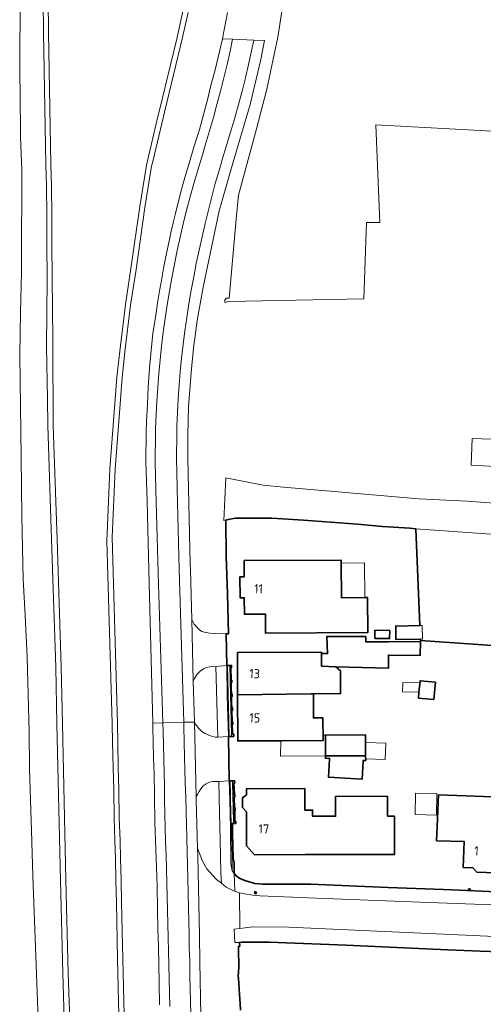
# Model space of a CAD drawing. Header units: metres. Extents: x 152610 to 160096, y 456114 to 462495.
# Tile 187 of 256: x 155715 to 155783, y 460366 to 460509. Entities that reach past the tile are written whole.
import ezdxf
from ezdxf.enums import TextEntityAlignment as Align

# ---------------------------------------------------------------- set-up
doc = ezdxf.new("R2010")
doc.units = ezdxf.units.M
doc.header["$LTSCALE"] = 0.5
doc.layers.get('0').update_dxf_attribs({"linetype": 'CONTINUOUS'})
for name, color, linetype, lineweight in [('B-PV-GR-BEPLANTING_CULTUUR_BOSPLANTSOEN-GV', 251, 'CONTINUOUS', 18), ('B-PV-GR-BOS_NAALD-GV', 251, 'CONTINUOUS', 13), ('B-PV-GR-GROENVOORZIENING-GV', 251, 'CONTINUOUS', 18), ('B-PV-OG-BEBOUWING-GV', 6, 'CONTINUOUS', 35), ('B-PV-OG-BEBOUWING-T18', 1, 'CONTINUOUS', 18), ('B-PV-VH-GESLOTENVERHARDING-GV', 251, 'CONTINUOUS', 18), ('B-PV-VH-HALFVERHARDING_GRASBETONSTEEN-GV', 251, 'CONTINUOUS', 18), ('B-PV-VH-HALFVERHARDING_GRAVEL-GV', 251, 'CONTINUOUS', 18), ('B-WE-GR-GROENVOORZIENING-GV', 252, 'CONTINUOUS', 18), ('B-WE-IE-MEUBILAIR-S', 252, 'CONTINUOUS', 25), ('B-WE-IE-TERREINAFSCHEIDING_KUNSTMATIG_MUUR-GV', 252, 'CONTINUOUS', 18), ('B-WE-OG-BEBOUWING_LUIFEL-GV', 6, 'CONTINUOUS', 18), ('B-WE-OG-BEBOUWING_OVERBOUWING-GV', 6, 'CONTINUOUS', 18), ('B-WE-OG-BEBOUWING_SCHUUR-GV', 6, 'CONTINUOUS', 18), ('B-WE-VH-GESLOTENVERHARDING-GV', 252, 'CONTINUOUS', 18), ('B-WE-VH-OPENVERHARDING-GV', 252, 'CONTINUOUS', 18), ('B-WE-VH-OPENVERHARDING_BETONSTRAATSTEEN-GV', 252, 'CONTINUOUS', 18), ('B-WE-VH-OPENVERHARDING_STRAATBAKSTEEN-GV', 252, 'CONTINUOUS', 18), ('B-WE-VH-OPENVERHARDING_TEGEL-GV', 252, 'CONTINUOUS', 18)]:
    doc.layers.add(name, color=color, linetype=linetype, lineweight=lineweight)
doc.styles.add('NLCS-ISO', font='NLCS-ISO.ttf')
doc.styles.add('NLCS-ISO-M750-T18', font='NLCS-ISO.ttf', dxfattribs={"height": 1.35})

# ---------------------------------------------------------------- blocks, each defined once
blk = doc.blocks.new('SIE-MEUBILAIR_BORD_VERKEER-SO')
blk.add_lwpolyline([(-0.5625, -0.5625), (0.5625, -0.5625), (0.5625, 0.5625), (-0.5625, 0.5625)], close=True)
at = {"style": 'NLCS-ISO'}
blk.add_text('vb', height=0.75, dxfattribs=at).set_placement((0, 0), align=Align.MIDDLE_CENTER)
blk = doc.blocks.new('SIE-MEUBILAIR_PAAL_LICHTMAST-SO')
for points in [[(-0.62, 0), (-1, 0)], [(-0.71, 0.71), (-0.44, 0.44)], [(0, 1), (0, 0.62)], [(0.44, 0.44), (0.71, 0.71)], [(1, 0), (0.62, 0)], [(-0.71, -0.71), (-0.44, -0.44)], [(0, -0.62), (0, -1)], [(0.44, -0.44), (0.71, -0.71)]]:
    blk.add_lwpolyline(points)
blk.add_circle((0, 0), 0.5)
blk = doc.blocks.new('SIE-MEUBILAIR_PAAL_VERKEERSBORD-SO')
blk.add_circle((0, 0), 0.75)
at = {"style": 'NLCS-ISO'}
blk.add_text('vb', height=0.75, dxfattribs=at).set_placement((0, 0.07), align=Align.MIDDLE_CENTER)

msp = doc.modelspace()

# ---------------------------------------------------------------- linework, layer by layer
at = {"layer": 'B-PV-GR-BEPLANTING_CULTUUR_BOSPLANTSOEN-GV', "flags": 128}
msp.add_lwpolyline([(155787.296, 460434.13), (155772.971, 460435.165), (155773.54, 460421.091), (155773.888, 460421.097), (155773.926, 460419.129), (155773.624, 460419.123), (155773.627, 460418.95), (155788.948, 460417.865)], dxfattribs=at)
at = {"layer": 'B-PV-GR-BOS_NAALD-GV', "flags": 128}
for points in [[(155754.282, 460515.299), (155752.92, 460506.534), (155751.332, 460498.982), (155749.843, 460493.215), (155747.198, 460483.591), (155746.884, 460480.133), (155745.837, 460468.624), (155745.382, 460468.629), (155745.374, 460468.446), (155745.226, 460468.44), (155745.242, 460468.009), (155745.793, 460468.14), (155765.432, 460468.551), (155765.794, 460479.604), (155767.758, 460479.611), (155767.179, 460493.829), (155821.471, 460490.874)], [(155818.294, 460446.946), (155781.149, 460448.272), (155781.029, 460444.41), (155844.029, 460440.961)]]:
    msp.add_lwpolyline(points, dxfattribs=at)
at = {"layer": 'B-PV-GR-GROENVOORZIENING-GV', "flags": 128}
for points in [[(155721.952, 460362.315), (155721.675, 460370.619), (155721.344, 460384.099), (155720.825, 460406.816), (155720.667, 460415.062), (155720.052, 460433.592), (155719.51, 460450.165), (155719.486, 460453.988), (155719.312, 460461.599), (155719.416, 460471.468), (155719.362, 460476.577), (155719.369, 460480.637), (155719.331, 460484.884), (155719.228, 460488.068), (155718.892, 460507.199), (155718.882, 460508.299), (155718.693, 460518.254)], [(155715.505, 460510.781), (155715.421, 460503.651), (155715.421, 460500.835), (155715.498, 460498.654), (155715.549, 460492.042), (155715.728, 460487.208), (155715.74, 460483.09), (155715.664, 460477.829), (155715.692, 460472.341), (155715.523, 460466.571), (155715.434, 460460.352), (155715.623, 460445.548), (155715.721, 460436.983), (155715.943, 460427.854), (155716.212, 460422.565), (155716.504, 460416.515), (155716.802, 460405.663), (155716.859, 460400.267), (155717.156, 460391.335), (155717.315, 460384.689), (155717.793, 460371.788), (155718.131, 460362.626)], [(155739.881, 460510.1), (155739.067, 460506.485), (155736.467, 460495.646), (155736.291, 460495.011), (155734.746, 460488.475), (155734.591, 460487.816), (155733.604, 460481.816), (155732.326, 460472.815), (155731.538, 460467.608), (155730.72, 460460.861), (155730.298, 460457.08), (155729.712, 460449.454), (155729.278, 460443.793), (155728.865, 460433.94), (155729.61, 460406.896), (155729.666, 460404.113), (155729.745, 460400.504), (155729.835, 460397.276), (155729.887, 460393.184), (155730.009, 460389.905), (155730.087, 460387.257), (155730.169, 460384.122), (155730.228, 460380.907), (155730.413, 460372.671), (155730.648, 460362.475)], [(155735.733, 460366.006), (155735.687, 460369.203), (155735.581, 460374.476), (155735.505, 460377.053), (155735.459, 460379.83), (155735.383, 460383.325), (155735.301, 460386.026), (155735.184, 460388.639), (155735.079, 460392.508), (155735.009, 460396.453), (155734.968, 460399.58), (155734.88, 460401.89), (155734.788, 460406.337), (155734.777, 460406.936), (155734.233, 460427.215), (155733.919, 460439.13), (155733.728, 460444.853), (155733.805, 460449.163), (155733.852, 460450.714), (155733.97, 460453.258), (155734.11, 460455.731), (155734.271, 460458.478), (155734.481, 460460.565), (155734.785, 460463.522), (155735.203, 460466.157), (155735.432, 460467.929), (155735.794, 460469.951), (155736.062, 460471.517), (155736.364, 460473.254), (155736.564, 460474.224), (155736.943, 460476.029), (155737.184, 460477.165), (155737.446, 460478.363), (155737.764, 460479.762), (155738.06, 460480.947), (155738.869, 460484.262), (155739.426, 460486.151), (155740.102, 460488.389), (155740.705, 460490.588), (155741.563, 460493.11), (155742.01, 460494.941), (155742.742, 460497.648), (155743.158, 460499.31), (155743.867, 460501.993), (155744.875, 460506.278), (155744.894, 460506.361), (155745.598, 460510.11)]]:
    msp.add_lwpolyline(points, dxfattribs=at)
at = {"layer": 'B-PV-OG-BEBOUWING-GV', "flags": 128}
for points in [[(155788.948, 460417.865), (155773.627, 460418.95), (155773.624, 460419.123), (155770.088, 460419.055), (155770.05, 460421.023), (155773.54, 460421.091), (155772.971, 460435.165), (155772.096, 460435.228), (155768.146, 460435.49), (155764.497, 460435.801), (155756.652, 460436.403), (155752.047, 460436.716), (155747.79, 460436.675), (155746.781, 460436.705), (155745.725, 460436.513), (155745.388, 460436.426), (155745.423, 460431.165), (155745.589, 460425.719), (155745.765, 460419.907), (155745.522, 460419.895), (155745.4, 460419.889), (155745.527, 460415.291), (155745.621, 460415.291), (155745.948, 460415.291), (155745.996, 460415.291), (155746.197, 460415.3), (155746.208, 460414.975), (155746.109, 460414.966), (155746.142, 460413.18), (155746.238, 460413.18), (155746.244, 460412.849), (155746.137, 460412.844), (155746.149, 460412.119), (155746.181, 460411.158), (155746.288, 460411.156), (155746.299, 460410.821), (155746.18, 460410.818), (155746.2, 460409.981), (155746.232, 460409.123), (155746.344, 460409.128), (155746.359, 460408.791), (155746.237, 460408.784), (155746.285, 460407.089), (155746.382, 460407.093), (155746.4, 460406.756), (155746.296, 460406.75), (155746.341, 460405.322), (155746.508, 460405.323), (155746.517, 460404.999), (155746.2, 460404.993), (155745.846, 460404.994), (155745.759, 460404.994), (155745.855, 460398.55), (155745.995, 460398.554), (155746.327, 460398.562), (155746.642, 460398.57), (155746.66, 460398.227), (155746.553, 460398.227), (155746.607, 460396.548), (155746.655, 460396.546), (155746.666, 460396.199), (155746.601, 460396.197), (155746.637, 460394.648), (155746.71, 460394.644), (155746.718, 460394.299), (155746.66, 460394.297), (155746.695, 460392.665), (155746.815, 460392.667), (155746.816, 460392.37), (155746.518, 460392.362), (155746.47, 460392.361), (155746.319, 460392.358), (155746.316, 460390.983), (155746.43, 460387.318), (155746.56, 460386.659), (155746.588, 460385.101), (155746.848, 460384.768), (155747.402, 460384.359), (155748.286, 460384.045), (155749.596, 460383.631), (155750.735, 460383.567), (155753.646, 460383.551), (155757.725, 460383.528), (155768.968, 460383.083), (155776.999, 460382.764), (155779.304, 460382.673), (155794.442, 460382)], [(155784.554, 460385.189), (155781.846, 460385.293), (155781.27, 460385.916), (155779.852, 460385.97), (155779.997, 460389.741), (155775.998, 460389.862), (155776.077, 460391.917), (155776.254, 460396.513), (155780.251, 460396.36), (155787.966, 460396.063)], [(155785.233, 460373.7), (155782.313, 460373.829), (155781.203, 460373.878), (155777.635, 460374.035), (155774.432, 460374.176), (155762.851, 460374.688), (155751.66, 460375.13), (155747.765, 460375.123), (155747.376, 460375.1), (155747.395, 460374.522), (155747.198, 460374.509), (155747.203, 460374.294), (155747.229, 460373.334), (155747.254, 460372.347), (155747.26, 460371.703), (155747.27, 460371.492), (155747.183, 460370.15), (155747.196, 460369.913), (155747.349, 460367.595), (155747.435, 460366.18), (155747.502, 460365.267)]]:
    msp.add_lwpolyline(points, dxfattribs=at)
at = {"layer": 'B-PV-OG-BEBOUWING-GV', "color": 252, "flags": 128}
for points in [[(155788.948, 460417.865), (155773.627, 460418.95), (155773.624, 460419.123), (155770.088, 460419.055), (155770.05, 460421.023), (155773.54, 460421.091), (155772.971, 460435.165), (155772.096, 460435.228), (155768.146, 460435.49), (155764.497, 460435.801), (155756.652, 460436.403), (155752.047, 460436.716), (155747.79, 460436.675), (155746.781, 460436.705), (155745.725, 460436.513), (155745.388, 460436.426), (155745.423, 460431.165), (155745.589, 460425.719), (155745.765, 460419.907), (155745.522, 460419.895), (155745.4, 460419.889), (155745.527, 460415.291), (155745.621, 460415.291), (155745.948, 460415.291), (155745.996, 460415.291), (155746.197, 460415.3), (155746.208, 460414.975), (155746.109, 460414.966), (155746.142, 460413.18), (155746.238, 460413.18), (155746.244, 460412.849), (155746.137, 460412.844), (155746.149, 460412.119), (155746.181, 460411.158), (155746.288, 460411.156), (155746.299, 460410.821), (155746.18, 460410.818), (155746.2, 460409.981), (155746.232, 460409.123), (155746.344, 460409.128), (155746.359, 460408.791), (155746.237, 460408.784), (155746.285, 460407.089), (155746.382, 460407.093), (155746.4, 460406.756), (155746.296, 460406.75), (155746.341, 460405.322), (155746.508, 460405.323), (155746.517, 460404.999), (155746.2, 460404.993), (155745.846, 460404.994), (155745.759, 460404.994), (155745.855, 460398.55), (155745.995, 460398.554), (155746.327, 460398.562), (155746.642, 460398.57), (155746.66, 460398.227), (155746.553, 460398.227), (155746.607, 460396.548), (155746.655, 460396.546), (155746.666, 460396.199), (155746.601, 460396.197), (155746.637, 460394.648), (155746.71, 460394.644), (155746.718, 460394.299), (155746.66, 460394.297), (155746.695, 460392.665), (155746.815, 460392.667), (155746.816, 460392.37), (155746.518, 460392.362), (155746.47, 460392.361), (155746.319, 460392.358), (155746.316, 460390.983), (155746.43, 460387.318), (155746.56, 460386.659), (155746.588, 460385.101), (155746.848, 460384.768), (155747.402, 460384.359), (155748.286, 460384.045), (155749.596, 460383.631), (155750.735, 460383.567), (155753.646, 460383.551), (155757.725, 460383.528), (155768.968, 460383.083), (155776.999, 460382.764), (155779.304, 460382.673), (155794.442, 460382)], [(155785.233, 460373.7), (155782.313, 460373.829), (155781.203, 460373.878), (155777.635, 460374.035), (155774.432, 460374.176), (155762.851, 460374.688), (155751.66, 460375.13), (155747.765, 460375.123), (155747.376, 460375.1), (155747.395, 460374.522), (155747.198, 460374.509), (155747.203, 460374.294), (155747.229, 460373.334), (155747.254, 460372.347), (155747.26, 460371.703), (155747.27, 460371.492), (155747.183, 460370.15), (155747.196, 460369.913), (155747.349, 460367.595), (155747.435, 460366.18), (155747.502, 460365.267)]]:
    msp.add_lwpolyline(points, dxfattribs=at)
at = {"layer": 'B-PV-OG-BEBOUWING-GV', "flags": 128}
for points in [[(155762.122, 460430.172), (155762.156, 460425.142), (155765.557, 460425.165), (155765.958, 460425.168), (155765.993, 460420.085), (155751.141, 460419.984), (155751.122, 460422.758), (155748.07, 460422.737), (155748.053, 460425.144), (155747.429, 460425.14), (155747.408, 460428.176), (155748.033, 460428.18), (155748.017, 460430.522), (155762.119, 460430.618)], [(155765.557, 460425.165), (155762.156, 460425.142), (155762.122, 460430.172), (155762.119, 460430.618), (155748.017, 460430.522), (155748.033, 460428.18), (155747.408, 460428.176), (155747.429, 460425.14), (155748.053, 460425.144), (155748.07, 460422.737), (155751.122, 460422.758), (155751.141, 460419.984), (155765.993, 460420.085), (155765.958, 460425.168)], [(155767.014, 460419.241), (155767.039, 460420.407), (155769.174, 460420.363), (155769.15, 460419.196)], [(155767.014, 460419.241), (155769.15, 460419.196), (155769.174, 460420.363), (155767.039, 460420.407)], [(155768.983, 460415.988), (155768.981, 460414.905), (155761.351, 460415.123), (155762.004, 460414.506), (155762.034, 460413.946), (155762.044, 460411.217), (155758.089, 460411.169), (155758.1, 460407.694), (155759.475, 460407.698), (155759.486, 460404.392), (155753.486, 460404.373), (155747.089, 460404.352), (155747.068, 460411.033), (155747.048, 460417.182), (155759.273, 460417.222), (155759.274, 460417.05), (155760.145, 460417.025), (155760.063, 460419.51), (155762.642, 460419.527), (155762.643, 460419.495), (155763.682, 460419.495), (155765.693, 460419.495), (155765.693, 460418.741), (155768.982, 460418.755), (155773.634, 460418.774), (155773.591, 460416.771), (155768.99, 460416.813)], [(155759.274, 460417.05), (155759.28, 460415.183), (155761.351, 460415.123), (155768.981, 460414.905), (155768.983, 460415.988), (155768.99, 460416.813), (155773.591, 460416.771), (155773.634, 460418.774), (155768.982, 460418.755), (155765.693, 460418.741), (155765.693, 460419.495), (155763.682, 460419.495), (155762.643, 460419.495), (155762.642, 460419.527), (155760.063, 460419.51), (155760.145, 460417.025)], [(155747.068, 460411.033), (155757.781, 460411.165), (155758.089, 460411.169), (155762.044, 460411.217), (155762.034, 460413.946), (155762.004, 460414.506), (155761.351, 460415.123), (155759.28, 460415.183), (155759.274, 460417.05), (155759.273, 460417.222), (155747.048, 460417.182)], [(155773.423, 460411.357), (155773.586, 460413.091), (155775.818, 460412.882), (155775.582, 460410.362), (155773.91, 460410.519), (155773.35, 460410.571)], [(155775.818, 460412.882), (155773.586, 460413.091), (155773.423, 460411.357), (155773.35, 460410.571), (155773.91, 460410.519), (155775.582, 460410.362)], [(155758.1, 460407.694), (155758.089, 460411.169), (155757.781, 460411.165), (155747.068, 460411.033), (155747.089, 460404.352), (155753.486, 460404.373), (155759.486, 460404.392), (155759.475, 460407.698)], [(155760.312, 460401.813), (155759.849, 460401.839), (155759.847, 460402.162), (155759.847, 460402.176), (155759.832, 460405.184), (155765.666, 460405.214), (155765.681, 460402.288), (155765.682, 460402.166), (155765.685, 460401.507), (155765.452, 460401.52), (155765.327, 460401.527), (155765.319, 460401.402), (155765.158, 460398.808), (155760.263, 460399.085), (155760.429, 460401.679), (155760.437, 460401.806)], [(155765.681, 460402.288), (155765.666, 460405.214), (155759.832, 460405.184), (155759.847, 460402.176), (155759.847, 460402.162), (155760.236, 460402.163), (155765.682, 460402.166)], [(155765.685, 460401.507), (155765.682, 460402.166), (155760.236, 460402.163), (155759.847, 460402.162), (155759.849, 460401.839), (155760.312, 460401.813), (155760.437, 460401.806), (155760.429, 460401.679), (155760.263, 460399.085), (155765.158, 460398.808), (155765.319, 460401.402), (155765.327, 460401.527), (155765.452, 460401.52)], [(155748.393, 460389.099), (155748.378, 460394.029), (155747.798, 460394.681), (155747.794, 460396.092), (155748.378, 460396.528), (155748.375, 460397.401), (155756.842, 460397.425), (155756.851, 460394.299), (155757.961, 460394.303), (155757.964, 460393.407), (155761.312, 460393.417), (155761.304, 460396.281), (155768.849, 460396.304), (155768.858, 460393.441), (155769.866, 460393.444), (155769.884, 460387.877), (155764.938, 460387.863), (155756.964, 460387.84), (155749.532, 460387.819)], [(155756.851, 460394.299), (155756.842, 460397.425), (155748.375, 460397.401), (155748.378, 460396.528), (155747.794, 460396.092), (155747.798, 460394.681), (155748.378, 460394.029), (155748.393, 460389.099), (155749.532, 460387.819), (155756.964, 460387.84), (155764.938, 460387.863), (155769.884, 460387.877), (155769.866, 460393.444), (155768.858, 460393.441), (155768.849, 460396.304), (155761.304, 460396.281), (155761.312, 460393.417), (155757.964, 460393.407), (155757.961, 460394.303)], [(155779.997, 460389.741), (155779.852, 460385.97), (155781.27, 460385.916), (155781.846, 460385.293), (155784.554, 460385.189), (155785.177, 460385.766), (155787.498, 460385.677), (155787.966, 460396.063), (155780.251, 460396.36), (155776.254, 460396.513), (155776.077, 460391.917), (155775.998, 460389.862)]]:
    msp.add_lwpolyline(points, close=True, dxfattribs=at)
at = {"layer": 'B-PV-VH-GESLOTENVERHARDING-GV', "flags": 128}
for points in [[(155737.238, 460365.795), (155737.19, 460367.819), (155737.138, 460369.807), (155737.087, 460371.809), (155737.035, 460373.787), (155736.988, 460375.804), (155736.932, 460377.8), (155736.881, 460379.78), (155736.829, 460381.78), (155736.778, 460383.761), (155736.735, 460385.755), (155736.68, 460387.764), (155736.628, 460389.752), (155736.579, 460391.742), (155736.532, 460393.755), (155736.482, 460395.75), (155736.44, 460397.756), (155736.397, 460399.754), (155736.351, 460401.746), (155736.296, 460403.735), (155736.25, 460405.732), (155736.219, 460406.972), (155736.2, 460406.972), (155734.777, 460406.936), (155734.788, 460406.337), (155734.88, 460401.89), (155734.968, 460399.58), (155735.009, 460396.453), (155735.079, 460392.508), (155735.184, 460388.639), (155735.301, 460386.026), (155735.383, 460383.325), (155735.459, 460379.83), (155735.505, 460377.053), (155735.581, 460374.476), (155735.687, 460369.203), (155735.733, 460366.006)], [(155740.298, 460364.564), (155740.255, 460366.566), (155740.212, 460368.308), (155740.164, 460370.295), (155740.118, 460372.33), (155740.067, 460374.314), (155740.024, 460376.298), (155739.937, 460380.039), (155739.882, 460382.295), (155739.828, 460384.528), (155739.785, 460386.279), (155739.736, 460388.26), (155739.685, 460390.245), (155739.633, 460392.245), (155739.592, 460393.985), (155739.535, 460396.215), (155739.481, 460398.208), (155739.432, 460400.2), (155739.386, 460401.949), (155739.336, 460404.2), (155739.283, 460406.426), (155739.268, 460407.051), (155736.219, 460406.972), (155736.25, 460405.732), (155736.296, 460403.735), (155736.351, 460401.746), (155736.397, 460399.754), (155736.44, 460397.756), (155736.482, 460395.75), (155736.532, 460393.755), (155736.579, 460391.742), (155736.628, 460389.752), (155736.68, 460387.764), (155736.735, 460385.755), (155736.778, 460383.761), (155736.829, 460381.78), (155736.881, 460379.78), (155736.932, 460377.8), (155736.988, 460375.804), (155737.035, 460373.787), (155737.087, 460371.809), (155737.138, 460369.807), (155737.19, 460367.819), (155737.238, 460365.795)], [(155741.748, 460364.453), (155741.61, 460372.234), (155741.541, 460376.122), (155741.288, 460387.594), (155741.255, 460388.79), (155741.061, 460395.682), (155741.048, 460396.257), (155740.796, 460407.089), (155739.285, 460407.051), (155739.268, 460407.051), (155739.283, 460406.426), (155739.336, 460404.2), (155739.386, 460401.949), (155739.432, 460400.2), (155739.481, 460398.208), (155739.535, 460396.215), (155739.592, 460393.985), (155739.633, 460392.245), (155739.685, 460390.245), (155739.736, 460388.26), (155739.785, 460386.279), (155739.828, 460384.528), (155739.882, 460382.295), (155739.937, 460380.039), (155740.024, 460376.298), (155740.067, 460374.314), (155740.118, 460372.33), (155740.164, 460370.295), (155740.212, 460368.308), (155740.255, 460366.566), (155740.298, 460364.564)]]:
    msp.add_lwpolyline(points, dxfattribs=at)
at = {"layer": 'B-PV-VH-HALFVERHARDING_GRASBETONSTEEN-GV', "flags": 128}
for points in [[(155718.693, 460518.254), (155718.882, 460508.299), (155718.892, 460507.199), (155719.228, 460488.068), (155719.331, 460484.884), (155719.369, 460480.637), (155719.362, 460476.577), (155719.416, 460471.468), (155719.312, 460461.599), (155719.486, 460453.988), (155719.51, 460450.165), (155720.052, 460433.592), (155720.667, 460415.062), (155720.825, 460406.816), (155721.344, 460384.099), (155721.675, 460370.619), (155721.952, 460362.315)], [(155722.752, 460362.339), (155722.475, 460370.642), (155722.144, 460384.117), (155721.625, 460406.834), (155721.467, 460415.089), (155720.851, 460433.618), (155720.306, 460450.109), (155720.291, 460454.036), (155720.229, 460458.211), (155720.213, 460462.61), (155720.206, 460467.265), (155720.136, 460471.478), (155720.082, 460476.58), (155720.089, 460480.639), (155720.051, 460484.898), (155719.948, 460488.027), (155719.612, 460507.203), (155719.602, 460508.309), (155719.413, 460518.263)], [(155739.142, 460510.267), (155738.297, 460506.513), (155738.292, 460506.493), (155737.38, 460502.691), (155735.754, 460495.915), (155735.556, 460495.2), (155733.847, 460487.965), (155732.854, 460481.931), (155731.576, 460472.925), (155730.786, 460467.711), (155729.967, 460460.949), (155729.543, 460457.151), (155728.956, 460449.507), (155728.521, 460443.838), (155728.082, 460433.339), (155728.852, 460406.89), (155728.908, 460404.097), (155728.987, 460400.485), (155729.077, 460397.261), (155729.129, 460393.166), (155729.251, 460389.879), (155729.328, 460387.236), (155729.411, 460384.105), (155729.469, 460380.892), (155729.655, 460372.653), (155729.89, 460362.456)], [(155730.648, 460362.475), (155730.413, 460372.671), (155730.228, 460380.907), (155730.169, 460384.122), (155730.087, 460387.257), (155730.009, 460389.905), (155729.887, 460393.184), (155729.835, 460397.276), (155729.745, 460400.504), (155729.666, 460404.113), (155729.61, 460406.896), (155728.865, 460433.94), (155729.278, 460443.793), (155729.712, 460449.454), (155730.298, 460457.08), (155730.72, 460460.861), (155731.538, 460467.608), (155732.326, 460472.815), (155733.604, 460481.816), (155734.591, 460487.816), (155734.746, 460488.475), (155736.291, 460495.011), (155736.467, 460495.646), (155739.067, 460506.485), (155739.881, 460510.1)]]:
    msp.add_lwpolyline(points, dxfattribs=at)
at = {"layer": 'B-PV-VH-HALFVERHARDING_GRAVEL-GV', "flags": 128}
msp.add_lwpolyline([(155811.703, 460436.849), (155780.412, 460439.14), (155773.385, 460439.522), (155763.864, 460440.331), (155760.638, 460440.606), (155759.377, 460440.713), (155753.728, 460441.193), (155750.798, 460441.471), (155746.32, 460442.334), (155745.363, 460442.543), (155745.094, 460436.351), (155745.725, 460436.513), (155746.781, 460436.705), (155747.79, 460436.675), (155752.047, 460436.716), (155756.652, 460436.403), (155764.497, 460435.801), (155768.146, 460435.49), (155772.096, 460435.228), (155772.971, 460435.165), (155787.296, 460434.13)], dxfattribs=at)
at = {"layer": 'B-WE-GR-GROENVOORZIENING-GV', "flags": 128}
for points in [[(155739.881, 460510.1), (155739.067, 460506.485), (155736.467, 460495.646), (155736.291, 460495.011), (155734.746, 460488.475), (155734.591, 460487.816), (155733.604, 460481.816), (155732.326, 460472.815), (155731.538, 460467.608), (155730.72, 460460.861), (155730.298, 460457.08), (155729.712, 460449.454), (155729.278, 460443.793), (155728.865, 460433.94), (155729.61, 460406.896), (155729.666, 460404.113), (155729.745, 460400.504), (155729.835, 460397.276), (155729.887, 460393.184), (155730.009, 460389.905), (155730.087, 460387.257), (155730.169, 460384.122), (155730.228, 460380.907), (155730.413, 460372.671), (155730.648, 460362.475)], [(155735.733, 460366.006), (155735.687, 460369.203), (155735.581, 460374.476), (155735.505, 460377.053), (155735.459, 460379.83), (155735.383, 460383.325), (155735.301, 460386.026), (155735.184, 460388.639), (155735.079, 460392.508), (155735.009, 460396.453), (155734.968, 460399.58), (155734.88, 460401.89), (155734.788, 460406.337), (155734.777, 460406.936), (155734.233, 460427.215), (155733.919, 460439.13), (155733.728, 460444.853), (155733.805, 460449.163), (155733.852, 460450.714), (155733.97, 460453.258), (155734.11, 460455.731), (155734.271, 460458.478), (155734.481, 460460.565), (155734.785, 460463.522), (155735.203, 460466.157), (155735.432, 460467.929), (155735.794, 460469.951), (155736.062, 460471.517), (155736.364, 460473.254), (155736.564, 460474.224), (155736.943, 460476.029), (155737.184, 460477.165), (155737.446, 460478.363), (155737.764, 460479.762), (155738.06, 460480.947), (155738.869, 460484.262), (155739.426, 460486.151), (155740.102, 460488.389), (155740.705, 460490.588), (155741.563, 460493.11), (155742.01, 460494.941), (155742.742, 460497.648), (155743.158, 460499.31), (155743.867, 460501.993), (155744.875, 460506.278), (155744.894, 460506.361), (155745.598, 460510.11)]]:
    msp.add_lwpolyline(points, dxfattribs=at)
for points in [[(155745.759, 460404.994), (155745.846, 460404.994), (155745.794, 460407.198), (155745.665, 460413.201), (155745.621, 460415.291), (155745.527, 460415.291), (155745.541, 460410.915)], [(155745.621, 460415.291), (155745.665, 460413.201), (155745.794, 460407.198), (155745.846, 460404.994), (155746.2, 460404.993), (155746.19, 460405.314), (155746.051, 460411.02), (155745.948, 460415.291)], [(155745.996, 460415.291), (155745.948, 460415.291), (155746.051, 460411.02), (155746.19, 460405.314), (155746.29, 460405.322), (155746.264, 460406.166), (155746.254, 460406.756), (155746.199, 460406.757), (155746.19, 460407.087), (155746.244, 460407.09), (155746.199, 460408.781), (155746.15, 460408.781), (155746.141, 460409.119), (155746.188, 460409.121), (155746.144, 460410.821), (155746.098, 460410.821), (155746.09, 460411.152), (155746.138, 460411.156), (155746.101, 460412.846), (155746.049, 460412.845), (155746.043, 460413.175), (155746.093, 460413.179), (155746.068, 460414.25), (155746.049, 460414.965), (155746.004, 460414.966)], [(155744.347, 460398.463), (155743.473, 460398.437), (155742.98, 460398.38), (155742.509, 460398.12), (155742.094, 460397.816), (155741.751, 460397.392), (155741.482, 460396.984), (155741.237, 460396.576), (155741.048, 460396.257), (155741.061, 460395.682), (155741.255, 460388.79), (155741.985, 460386.866), (155742.623, 460385.79), (155743.421, 460384.851), (155744.013, 460384.227), (155744.717, 460383.677), (155744.655, 460385.212), (155744.597, 460387.61), (155744.546, 460389.935), (155744.439, 460393.924), (155744.388, 460396.192)], [(155744.347, 460398.463), (155743.473, 460398.437), (155742.98, 460398.38), (155742.509, 460398.12), (155742.094, 460397.816), (155741.751, 460397.392), (155741.482, 460396.984), (155741.237, 460396.576), (155741.048, 460396.257), (155741.061, 460395.682), (155741.255, 460388.79), (155741.985, 460386.866), (155742.623, 460385.79), (155743.421, 460384.851), (155744.013, 460384.227), (155744.717, 460383.677), (155744.655, 460385.212), (155744.597, 460387.61), (155744.546, 460389.935), (155744.439, 460393.924), (155744.388, 460396.192)], [(155745.995, 460398.554), (155745.855, 460398.55), (155745.936, 460395.814), (155746.031, 460391.673), (155746.107, 460386.533), (155746.287, 460385.487), (155746.286, 460387.718), (155746.253, 460388.929), (155746.059, 460395.813), (155746.046, 460396.372)], [(155745.995, 460398.554), (155746.046, 460396.372), (155746.059, 460395.813), (155746.253, 460388.929), (155746.286, 460387.718), (155746.287, 460385.487), (155746.588, 460385.101), (155746.56, 460386.659), (155746.43, 460387.318), (155746.316, 460390.983), (155746.319, 460392.358), (155746.47, 460392.361), (155746.464, 460392.723), (155746.34, 460398.221), (155746.327, 460398.562)], [(155746.518, 460392.362), (155746.513, 460392.655), (155746.617, 460392.658), (155746.6, 460393.241), (155746.569, 460394.295), (155746.512, 460394.296), (155746.507, 460394.631), (155746.557, 460394.634), (155746.529, 460395.857), (155746.515, 460396.194), (155746.455, 460396.194), (155746.445, 460396.541), (155746.508, 460396.543), (155746.475, 460397.448), (155746.446, 460398.222), (155746.34, 460398.221), (155746.464, 460392.723), (155746.47, 460392.361)]]:
    msp.add_lwpolyline(points, close=True, dxfattribs=at)
at = {"layer": 'B-WE-IE-TERREINAFSCHEIDING_KUNSTMATIG_MUUR-GV', "flags": 128}
for points in [[(155746.517, 460404.999), (155746.508, 460405.323), (155746.341, 460405.322), (155746.296, 460406.75), (155746.4, 460406.756), (155746.382, 460407.093), (155746.285, 460407.089), (155746.237, 460408.784), (155746.359, 460408.791), (155746.344, 460409.128), (155746.232, 460409.123), (155746.2, 460409.981), (155746.18, 460410.818), (155746.299, 460410.821), (155746.288, 460411.156), (155746.181, 460411.158), (155746.149, 460412.119), (155746.137, 460412.844), (155746.244, 460412.849), (155746.238, 460413.18), (155746.142, 460413.18), (155746.109, 460414.966), (155746.208, 460414.975), (155746.197, 460415.3), (155745.996, 460415.291), (155746.004, 460414.966), (155746.049, 460414.965), (155746.068, 460414.25), (155746.093, 460413.179), (155746.043, 460413.175), (155746.049, 460412.845), (155746.101, 460412.846), (155746.138, 460411.156), (155746.09, 460411.152), (155746.098, 460410.821), (155746.144, 460410.821), (155746.188, 460409.121), (155746.141, 460409.119), (155746.15, 460408.781), (155746.199, 460408.781), (155746.244, 460407.09), (155746.19, 460407.087), (155746.199, 460406.757), (155746.254, 460406.756), (155746.264, 460406.166), (155746.29, 460405.322), (155746.19, 460405.314), (155746.2, 460404.993)], [(155746.518, 460392.362), (155746.816, 460392.37), (155746.815, 460392.667), (155746.695, 460392.665), (155746.66, 460394.297), (155746.718, 460394.299), (155746.71, 460394.644), (155746.637, 460394.648), (155746.601, 460396.197), (155746.666, 460396.199), (155746.655, 460396.546), (155746.607, 460396.548), (155746.553, 460398.227), (155746.66, 460398.227), (155746.642, 460398.57), (155746.327, 460398.562), (155746.34, 460398.221), (155746.446, 460398.222), (155746.475, 460397.448), (155746.508, 460396.543), (155746.445, 460396.541), (155746.455, 460396.194), (155746.515, 460396.194), (155746.529, 460395.857), (155746.557, 460394.634), (155746.507, 460394.631), (155746.512, 460394.296), (155746.569, 460394.295), (155746.6, 460393.241), (155746.617, 460392.658), (155746.513, 460392.655)]]:
    msp.add_lwpolyline(points, close=True, dxfattribs=at)
at = {"layer": 'B-WE-OG-BEBOUWING_LUIFEL-GV', "flags": 128}
msp.add_lwpolyline([(155762.156, 460425.142), (155765.557, 460425.165), (155765.523, 460430.195), (155762.122, 460430.172)], close=True, dxfattribs=at)
at = {"layer": 'B-WE-OG-BEBOUWING_OVERBOUWING-GV', "flags": 128}
for points in [[(155773.556, 460412.769), (155771.077, 460412.807), (155771.057, 460411.476), (155773.431, 460411.441)], [(155759.832, 460405.184), (155759.483, 460405.194), (155759.486, 460404.392), (155753.486, 460404.373), (155753.351, 460404.373), (155753.335, 460402.116), (155759.847, 460402.162), (155759.847, 460402.176)]]:
    msp.add_lwpolyline(points, close=True, dxfattribs=at)
at = {"layer": 'B-WE-OG-BEBOUWING_SCHUUR-GV', "flags": 128}
for points in [[(155768.601, 460404.017), (155765.672, 460404.126), (155765.681, 460402.288), (155765.682, 460402.166), (155765.684, 460401.76), (155768.514, 460401.655)], [(155776.03, 460396.705), (155772.932, 460396.772), (155772.865, 460393.655), (155775.964, 460393.589)]]:
    msp.add_lwpolyline(points, close=True, dxfattribs=at)
at = {"layer": 'B-WE-VH-GESLOTENVERHARDING-GV', "flags": 128}
for points in [[(155734.777, 460406.936), (155736.2, 460406.972), (155736.219, 460406.972), (155735.586, 460427.121), (155735.272, 460439.036), (155735.08, 460444.758), (155735.158, 460449.069), (155735.172, 460449.699), (155735.256, 460451.703), (155735.366, 460453.704), (155735.497, 460455.683), (155735.652, 460457.7), (155735.829, 460459.684), (155736.037, 460461.684), (155736.278, 460463.689), (155736.545, 460465.675), (155736.847, 460467.653), (155737.174, 460469.631), (155737.529, 460471.611), (155737.912, 460473.581), (155738.32, 460475.538), (155738.75, 460477.5), (155739.195, 460479.449), (155739.673, 460481.403), (155740.185, 460483.355), (155740.719, 460485.274), (155741.292, 460487.209), (155741.861, 460489.122), (155742.433, 460491.016), (155743.006, 460492.943), (155743.562, 460494.875), (155744.082, 460496.764), (155744.599, 460498.709), (155745.08, 460500.63), (155745.543, 460502.56), (155745.987, 460504.513), (155746.351, 460506.225), (155744.875, 460506.278), (155743.867, 460501.993), (155743.158, 460499.31), (155742.742, 460497.648), (155742.01, 460494.941), (155741.563, 460493.11), (155740.705, 460490.588), (155740.102, 460488.389), (155739.426, 460486.151), (155738.869, 460484.262), (155738.06, 460480.947), (155737.764, 460479.762), (155737.446, 460478.363), (155737.184, 460477.165), (155736.943, 460476.029), (155736.564, 460474.224), (155736.364, 460473.254), (155736.062, 460471.517), (155735.794, 460469.951), (155735.432, 460467.929), (155735.203, 460466.157), (155734.785, 460463.522), (155734.481, 460460.565), (155734.271, 460458.478), (155734.11, 460455.731), (155733.97, 460453.258), (155733.852, 460450.714), (155733.805, 460449.163), (155733.728, 460444.853), (155733.919, 460439.13), (155734.233, 460427.215)], [(155736.219, 460406.972), (155739.268, 460407.051), (155738.611, 460429.231), (155738.348, 460438.933), (155738.212, 460445.46), (155738.239, 460448.855), (155738.269, 460450.041), (155738.346, 460452.02), (155738.453, 460453.998), (155738.591, 460455.986), (155738.751, 460457.953), (155738.94, 460459.921), (155739.165, 460461.921), (155739.414, 460463.871), (155739.7, 460465.842), (155740.018, 460467.823), (155740.348, 460469.776), (155740.7, 460471.72), (155741.078, 460473.663), (155741.478, 460475.613), (155741.908, 460477.553), (155742.356, 460479.493), (155742.828, 460481.424), (155743.315, 460483.333), (155743.839, 460485.267), (155744.381, 460487.17), (155744.942, 460489.076), (155745.526, 460490.987), (155746.109, 460492.908), (155746.677, 460494.837), (155747.214, 460496.743), (155747.733, 460498.673), (155748.215, 460500.622), (155748.67, 460502.58), (155749.099, 460504.529), (155749.435, 460506.115), (155746.351, 460506.225), (155745.987, 460504.513), (155745.543, 460502.56), (155745.08, 460500.63), (155744.599, 460498.709), (155744.082, 460496.764), (155743.562, 460494.875), (155743.006, 460492.943), (155742.433, 460491.016), (155741.861, 460489.122), (155741.292, 460487.209), (155740.719, 460485.274), (155740.185, 460483.355), (155739.673, 460481.403), (155739.195, 460479.449), (155738.75, 460477.5), (155738.32, 460475.538), (155737.912, 460473.581), (155737.529, 460471.611), (155737.174, 460469.631), (155736.847, 460467.653), (155736.545, 460465.675), (155736.278, 460463.689), (155736.037, 460461.684), (155735.829, 460459.684), (155735.652, 460457.7), (155735.497, 460455.683), (155735.366, 460453.704), (155735.256, 460451.703), (155735.172, 460449.699), (155735.158, 460449.069), (155735.08, 460444.758), (155735.272, 460439.036), (155735.586, 460427.121)], [(155739.268, 460407.051), (155739.285, 460407.051), (155740.796, 460407.089), (155740.645, 460413.046), (155740.418, 460421.995), (155740.238, 460429.118), (155740.211, 460430.085), (155739.975, 460438.819), (155739.839, 460445.347), (155739.866, 460448.741), (155739.965, 460452.929), (155740.384, 460458.354), (155740.718, 460461.865), (155740.869, 460462.793), (155741.212, 460465.394), (155742.065, 460470.243), (155744.381, 460481.296), (155745.972, 460486.744), (155747.383, 460491.699), (155748.898, 460496.779), (155750.444, 460503.293), (155750.864, 460505.331), (155750.996, 460506.06), (155749.435, 460506.115), (155749.099, 460504.529), (155748.67, 460502.58), (155748.215, 460500.622), (155747.733, 460498.673), (155747.214, 460496.743), (155746.677, 460494.837), (155746.109, 460492.908), (155745.526, 460490.987), (155744.942, 460489.076), (155744.381, 460487.17), (155743.839, 460485.267), (155743.315, 460483.333), (155742.828, 460481.424), (155742.356, 460479.493), (155741.908, 460477.553), (155741.478, 460475.613), (155741.078, 460473.663), (155740.7, 460471.72), (155740.348, 460469.776), (155740.018, 460467.823), (155739.7, 460465.842), (155739.414, 460463.871), (155739.165, 460461.921), (155738.94, 460459.921), (155738.751, 460457.953), (155738.591, 460455.986), (155738.453, 460453.998), (155738.346, 460452.02), (155738.269, 460450.041), (155738.239, 460448.855), (155738.212, 460445.46), (155738.348, 460438.933), (155738.611, 460429.231)]]:
    msp.add_lwpolyline(points, close=True, dxfattribs=at)
for points in [[(155737.238, 460365.795), (155737.19, 460367.819), (155737.138, 460369.807), (155737.087, 460371.809), (155737.035, 460373.787), (155736.988, 460375.804), (155736.932, 460377.8), (155736.881, 460379.78), (155736.829, 460381.78), (155736.778, 460383.761), (155736.735, 460385.755), (155736.68, 460387.764), (155736.628, 460389.752), (155736.579, 460391.742), (155736.532, 460393.755), (155736.482, 460395.75), (155736.44, 460397.756), (155736.397, 460399.754), (155736.351, 460401.746), (155736.296, 460403.735), (155736.25, 460405.732), (155736.219, 460406.972), (155736.2, 460406.972), (155734.777, 460406.936), (155734.788, 460406.337), (155734.88, 460401.89), (155734.968, 460399.58), (155735.009, 460396.453), (155735.079, 460392.508), (155735.184, 460388.639), (155735.301, 460386.026), (155735.383, 460383.325), (155735.459, 460379.83), (155735.505, 460377.053), (155735.581, 460374.476), (155735.687, 460369.203), (155735.733, 460366.006)], [(155740.298, 460364.564), (155740.255, 460366.566), (155740.212, 460368.308), (155740.164, 460370.295), (155740.118, 460372.33), (155740.067, 460374.314), (155740.024, 460376.298), (155739.937, 460380.039), (155739.882, 460382.295), (155739.828, 460384.528), (155739.785, 460386.279), (155739.736, 460388.26), (155739.685, 460390.245), (155739.633, 460392.245), (155739.592, 460393.985), (155739.535, 460396.215), (155739.481, 460398.208), (155739.432, 460400.2), (155739.386, 460401.949), (155739.336, 460404.2), (155739.283, 460406.426), (155739.268, 460407.051), (155736.219, 460406.972), (155736.25, 460405.732), (155736.296, 460403.735), (155736.351, 460401.746), (155736.397, 460399.754), (155736.44, 460397.756), (155736.482, 460395.75), (155736.532, 460393.755), (155736.579, 460391.742), (155736.628, 460389.752), (155736.68, 460387.764), (155736.735, 460385.755), (155736.778, 460383.761), (155736.829, 460381.78), (155736.881, 460379.78), (155736.932, 460377.8), (155736.988, 460375.804), (155737.035, 460373.787), (155737.087, 460371.809), (155737.138, 460369.807), (155737.19, 460367.819), (155737.238, 460365.795)], [(155741.748, 460364.453), (155741.61, 460372.234), (155741.541, 460376.122), (155741.288, 460387.594), (155741.255, 460388.79), (155741.061, 460395.682), (155741.048, 460396.257), (155740.796, 460407.089), (155739.285, 460407.051), (155739.268, 460407.051), (155739.283, 460406.426), (155739.336, 460404.2), (155739.386, 460401.949), (155739.432, 460400.2), (155739.481, 460398.208), (155739.535, 460396.215), (155739.592, 460393.985), (155739.633, 460392.245), (155739.685, 460390.245), (155739.736, 460388.26), (155739.785, 460386.279), (155739.828, 460384.528), (155739.882, 460382.295), (155739.937, 460380.039), (155740.024, 460376.298), (155740.067, 460374.314), (155740.118, 460372.33), (155740.164, 460370.295), (155740.212, 460368.308), (155740.255, 460366.566), (155740.298, 460364.564)]]:
    msp.add_lwpolyline(points, dxfattribs=at)
at = {"layer": 'B-WE-VH-OPENVERHARDING-GV', "flags": 128}
msp.add_lwpolyline([(155740.796, 460407.089), (155741.032, 460406.726), (155741.417, 460406.216), (155741.881, 460405.737), (155742.368, 460405.41), (155743.166, 460405.098), (155743.843, 460404.916), (155744.219, 460404.916), (155744.122, 460408.243), (155743.938, 460415.161), (155743.056, 460415.093), (155742.512, 460415.006), (155742.125, 460414.803), (155741.63, 460414.492), (155741.193, 460414.063), (155740.824, 460413.433), (155740.645, 460413.046)], close=True, dxfattribs=at)
msp.add_lwpolyline([(155740.796, 460407.089), (155741.032, 460406.726), (155741.417, 460406.216), (155741.881, 460405.737), (155742.368, 460405.41), (155743.166, 460405.098), (155743.843, 460404.916), (155744.219, 460404.916), (155744.122, 460408.243), (155743.938, 460415.161), (155743.056, 460415.093), (155742.512, 460415.006), (155742.125, 460414.803), (155741.63, 460414.492), (155741.193, 460414.063), (155740.824, 460413.433), (155740.645, 460413.046)], close=True, dxfattribs=at)
at = {"layer": 'B-WE-VH-OPENVERHARDING_BETONSTRAATSTEEN-GV', "flags": 128}
for points in [[(155745.527, 460415.291), (155745.4, 460419.889), (155743.827, 460419.938), (155743.03, 460420.003), (155742.484, 460420.082), (155741.89, 460420.221), (155741.551, 460420.5), (155741.133, 460420.881), (155740.751, 460421.305), (155740.418, 460421.995), (155740.645, 460413.046), (155740.824, 460413.433), (155741.193, 460414.063), (155741.63, 460414.492), (155742.125, 460414.803), (155742.512, 460415.006), (155743.056, 460415.093), (155743.938, 460415.161)], [(155740.796, 460407.089), (155741.048, 460396.257), (155741.237, 460396.576), (155741.482, 460396.984), (155741.751, 460397.392), (155742.094, 460397.816), (155742.509, 460398.12), (155742.98, 460398.38), (155743.473, 460398.437), (155744.347, 460398.463), (155745.855, 460398.55), (155745.759, 460404.994), (155744.219, 460404.916), (155743.843, 460404.916), (155743.166, 460405.098), (155742.368, 460405.41), (155741.881, 460405.737), (155741.417, 460406.216), (155741.032, 460406.726)], [(155740.796, 460407.089), (155741.048, 460396.257), (155741.237, 460396.576), (155741.482, 460396.984), (155741.751, 460397.392), (155742.094, 460397.816), (155742.509, 460398.12), (155742.98, 460398.38), (155743.473, 460398.437), (155744.347, 460398.463), (155745.855, 460398.55), (155745.759, 460404.994), (155744.219, 460404.916), (155743.843, 460404.916), (155743.166, 460405.098), (155742.368, 460405.41), (155741.881, 460405.737), (155741.417, 460406.216), (155741.032, 460406.726)]]:
    msp.add_lwpolyline(points, close=True, dxfattribs=at)
at = {"layer": 'B-WE-VH-OPENVERHARDING_STRAATBAKSTEEN-GV', "flags": 128}
msp.add_lwpolyline([(155812.055, 460374.76), (155812.06, 460374.885), (155812.25, 460379.333), (155812.255, 460379.458), (155795.945, 460380.105), (155773.602, 460380.938), (155758.546, 460381.491), (155750.351, 460381.85), (155749.275, 460381.946), (155748.06, 460382.121), (155747.371, 460382.296), (155747.391, 460377.089), (155749.286, 460377.331), (155754.533, 460377.284), (155798.336, 460375.303)], close=True, dxfattribs=at)
at = {"layer": 'B-WE-VH-OPENVERHARDING_TEGEL-GV', "flags": 128}
for points in [[(155743.938, 460415.161), (155744.122, 460408.243), (155744.219, 460404.916), (155745.759, 460404.994), (155745.541, 460410.915), (155745.527, 460415.291)], [(155743.938, 460415.161), (155744.122, 460408.243), (155744.219, 460404.916), (155745.759, 460404.994), (155745.541, 460410.915), (155745.527, 460415.291)], [(155744.347, 460398.463), (155744.388, 460396.192), (155744.439, 460393.924), (155744.546, 460389.935), (155744.597, 460387.61), (155744.655, 460385.212), (155744.717, 460383.677), (155745.404, 460383.109), (155746.465, 460382.584), (155746.67, 460382.519), (155746.588, 460385.101), (155746.287, 460385.487), (155746.107, 460386.533), (155746.031, 460391.673), (155745.936, 460395.814), (155745.855, 460398.55)], [(155744.347, 460398.463), (155744.388, 460396.192), (155744.439, 460393.924), (155744.546, 460389.935), (155744.597, 460387.61), (155744.655, 460385.212), (155744.717, 460383.677), (155745.404, 460383.109), (155746.465, 460382.584), (155746.67, 460382.519), (155746.588, 460385.101), (155746.287, 460385.487), (155746.107, 460386.533), (155746.031, 460391.673), (155745.936, 460395.814), (155745.855, 460398.55)]]:
    msp.add_lwpolyline(points, close=True, dxfattribs=at)
for points in [[(155794.442, 460382), (155779.304, 460382.673), (155776.999, 460382.764), (155768.968, 460383.083), (155757.725, 460383.528), (155753.646, 460383.551), (155750.735, 460383.567), (155749.596, 460383.631), (155748.286, 460384.045), (155747.402, 460384.359), (155746.848, 460384.768), (155746.588, 460385.101), (155746.67, 460382.519), (155747.371, 460382.296), (155748.06, 460382.121), (155749.275, 460381.946), (155750.351, 460381.85), (155758.546, 460381.491), (155773.602, 460380.938), (155795.945, 460380.105)], [(155798.336, 460375.303), (155754.533, 460377.284), (155749.286, 460377.331), (155747.391, 460377.089), (155746.592, 460376.995), (155746.68, 460375.058), (155747.027, 460375.079), (155747.314, 460375.096), (155747.376, 460375.1), (155747.765, 460375.123), (155751.66, 460375.13), (155762.851, 460374.688), (155774.432, 460374.176), (155777.635, 460374.035), (155781.203, 460373.878), (155782.313, 460373.829), (155785.233, 460373.7)]]:
    msp.add_lwpolyline(points, dxfattribs=at)

# ---------------------------------------------------------------- block references
at = {"layer": 'B-WE-IE-MEUBILAIR-S', "xscale": 0.2, "yscale": 0.2, "zscale": 0.2}
for name, p in [('SIE-MEUBILAIR_PAAL_VERKEERSBORD-SO', (155749.666, 460382.301)), ('SIE-MEUBILAIR_BORD_VERKEER-SO', (155749.666, 460382.301)), ('SIE-MEUBILAIR_PAAL_LICHTMAST-SO', (155780.743, 460382.79))]:
    msp.add_blockref(name, p, dxfattribs=at)

# ---------------------------------------------------------------- texts
at = {"layer": 'B-PV-OG-BEBOUWING-T18', "style": 'NLCS-ISO-M750-T18'}
for s, p in [('11', (155750.122, 460426.435)), ('13', (155749.558, 460414.116)), ('15', (155749.578, 460407.7)), ('17', (155750.885, 460391.572)), ('1', (155781.79, 460388.397))]:
    msp.add_text(s, height=1.35, rotation=357.5, dxfattribs=at).set_placement(p, align=Align.MIDDLE)

doc.saveas('drawing.dxf')
